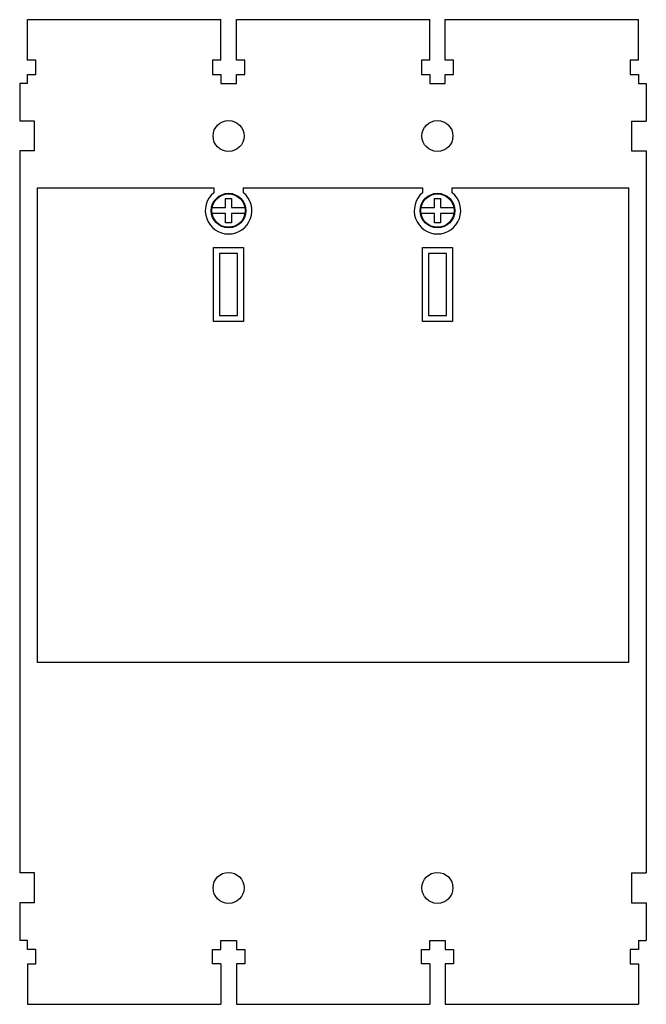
# Model space of a CAD drawing. Header units: millimetres. Extents: x 16 to 121, y 13 to 178.
import ezdxf

# ---------------------------------------------------------------- set-up
doc = ezdxf.new("R2010")
doc.units = ezdxf.units.MM
doc.header["$LTSCALE"] = 12.46424
doc.layers.get('0').update_dxf_attribs({"linetype": 'CONTINUOUS'})

msp = doc.modelspace()

# ---------------------------------------------------------------- linework, layer by layer
at = {"color": 7, "linetype": 'Continuous'}
for p, q in [((17.34, 170.95), (17.34, 177.76)), ((17.34, 177.76), (49.74, 177.76)), ((49.74, 170.96), (49.74, 177.76)), ((52.34, 170.96), (52.34, 177.76)), ((52.34, 177.76), (84.74, 177.76)), ((84.74, 170.96), (84.74, 177.76)), ((87.34, 170.96), (87.34, 177.76)), ((87.34, 177.76), (119.74, 177.76)), ((119.74, 170.95), (119.74, 177.76)), ((18.74, 170.95), (17.34, 170.95)), ((18.74, 168.56), (18.74, 170.95)), ((48.34, 170.96), (48.34, 168.56)), ((49.74, 170.96), (48.34, 170.96)), ((53.74, 170.96), (52.34, 170.96)), ((53.74, 168.56), (53.74, 170.96)), ((83.34, 170.96), (83.34, 168.56)), ((84.74, 170.96), (83.34, 170.96)), ((88.74, 170.96), (87.34, 170.96)), ((88.74, 168.56), (88.74, 170.96)), ((118.34, 170.95), (118.34, 168.56)), ((119.74, 170.95), (118.34, 170.95)), ((17.34, 167.06), (17.34, 168.56)), ((17.34, 168.56), (18.74, 168.56)), ((48.34, 168.56), (49.74, 168.56)), ((49.74, 168.56), (49.74, 167.06)), ((52.34, 167.06), (52.34, 168.56)), ((52.34, 168.56), (53.74, 168.56)), ((83.34, 168.56), (84.74, 168.56)), ((84.74, 168.56), (84.74, 167.06)), ((87.34, 167.06), (87.34, 168.56)), ((87.34, 168.56), (88.74, 168.56)), ((118.34, 168.56), (119.74, 168.56)), ((119.74, 168.56), (119.74, 167.06)), ((16.04, 167.06), (16.04, 160.76)), ((17.34, 167.06), (16.04, 167.06)), ((49.74, 167.06), (52.34, 167.06)), ((84.74, 167.06), (87.34, 167.06)), ((119.74, 167.06), (121.04, 167.06)), ((121.04, 167.06), (121.04, 160.76)), ((18.53, 160.76), (16.04, 160.76)), ((18.53, 155.76), (18.53, 160.76)), ((118.54, 160.76), (118.54, 155.76)), ((118.54, 160.76), (121.04, 160.76)), ((16.04, 155.76), (16.04, 34.76)), ((18.53, 155.76), (16.04, 155.76)), ((118.54, 155.76), (121.04, 155.76)), ((121.04, 155.76), (121.04, 34.76)), ((19.04, 70.06), (19.04, 149.56)), ((19.04, 149.56), (48.55, 149.56)), ((48.55, 149.56), (48.55, 148.76)), ((53.53, 148.76), (53.53, 149.56)), ((53.53, 149.56), (83.55, 149.56)), ((83.55, 149.56), (83.55, 148.76)), ((88.53, 148.76), (88.53, 149.56)), ((88.53, 149.56), (118.04, 149.56)), ((118.04, 149.56), (118.04, 70.06)), ((50.53, 146.26), (50.53, 147.81)), ((50.53, 147.81), (51.53, 147.81)), ((51.53, 147.81), (51.53, 146.26)), ((85.53, 146.26), (85.53, 147.81)), ((85.53, 147.81), (86.53, 147.81)), ((86.53, 147.81), (86.53, 146.26)), ((48.28, 146.26), (50.53, 146.26)), ((50.53, 145.26), (48.28, 145.26)), ((50.53, 143.71), (50.53, 145.26)), ((51.53, 146.26), (53.79, 146.26)), ((51.53, 145.26), (51.53, 143.71)), ((53.79, 145.26), (51.53, 145.26)), ((83.28, 146.26), (85.53, 146.26)), ((85.53, 145.26), (83.28, 145.26)), ((85.53, 143.71), (85.53, 145.26)), ((86.53, 146.26), (88.79, 146.26)), ((86.53, 145.26), (86.53, 143.71)), ((88.79, 145.26), (86.53, 145.26)), ((51.53, 143.71), (50.53, 143.71)), ((86.53, 143.71), (85.53, 143.71)), ((48.54, 127.16), (48.54, 139.56)), ((48.54, 139.56), (53.54, 139.56)), ((53.54, 139.56), (53.54, 127.16)), ((83.54, 127.16), (83.54, 139.56)), ((83.54, 139.56), (88.54, 139.56)), ((88.54, 139.56), (88.54, 127.16)), ((49.54, 138.56), (49.54, 128.16)), ((52.54, 138.56), (49.54, 138.56)), ((52.54, 128.16), (52.54, 138.56)), ((84.54, 138.56), (84.54, 128.16)), ((87.54, 138.56), (84.54, 138.56)), ((87.54, 128.16), (87.54, 138.56)), ((53.54, 127.16), (48.54, 127.16)), ((49.54, 128.16), (52.54, 128.16)), ((88.54, 127.16), (83.54, 127.16)), ((84.54, 128.16), (87.54, 128.16)), ((118.04, 70.06), (19.04, 70.06)), ((18.54, 34.76), (16.04, 34.76)), ((18.54, 29.76), (18.54, 34.76)), ((118.54, 34.76), (121.04, 34.76)), ((118.54, 34.76), (118.54, 29.76)), ((18.54, 29.76), (16.04, 29.76)), ((16.04, 29.76), (16.04, 23.46)), ((118.54, 29.76), (121.04, 29.76)), ((121.04, 29.76), (121.04, 23.46)), ((17.34, 23.46), (16.04, 23.46)), ((17.34, 21.96), (17.34, 23.46)), ((49.74, 23.46), (52.34, 23.46)), ((49.74, 21.96), (49.74, 23.46)), ((52.34, 23.46), (52.34, 21.96)), ((84.74, 23.46), (87.34, 23.46)), ((84.74, 21.96), (84.74, 23.46)), ((87.34, 23.46), (87.34, 21.96)), ((119.74, 23.46), (121.04, 23.46)), ((119.74, 23.46), (119.74, 21.96)), ((18.74, 21.96), (17.34, 21.96)), ((18.74, 19.56), (18.74, 21.96)), ((48.34, 21.96), (49.74, 21.96)), ((48.34, 19.56), (48.34, 21.96)), ((52.34, 21.96), (53.74, 21.96)), ((53.74, 21.96), (53.74, 19.56)), ((83.34, 21.96), (84.74, 21.96)), ((83.34, 19.56), (83.34, 21.96)), ((87.34, 21.96), (88.74, 21.96)), ((88.74, 21.96), (88.74, 19.56)), ((119.74, 21.96), (118.34, 21.96)), ((118.34, 21.96), (118.34, 19.56)), ((17.34, 19.56), (18.74, 19.56)), ((17.34, 19.56), (17.34, 12.76)), ((49.74, 19.56), (48.34, 19.56)), ((49.74, 19.56), (49.74, 12.76)), ((53.74, 19.56), (52.34, 19.56)), ((52.34, 19.56), (52.34, 12.76)), ((84.74, 19.56), (83.34, 19.56)), ((84.74, 19.56), (84.74, 12.76)), ((88.74, 19.56), (87.34, 19.56)), ((87.34, 19.56), (87.34, 12.76)), ((118.34, 19.56), (119.74, 19.56)), ((119.74, 19.56), (119.74, 12.76)), ((17.34, 12.76), (49.74, 12.76)), ((52.34, 12.76), (84.74, 12.76)), ((87.34, 12.76), (119.74, 12.76))]:
    msp.add_line(p, q, dxfattribs=at)
for centre, radius in [((51.04, 158.26), 2.6), ((86.04, 158.26), 2.6), ((51.04, 145.76), 2.9), ((51.04, 145.76), 2.8), ((86.04, 145.76), 2.9), ((86.04, 145.76), 2.8), ((51.04, 32.26), 2.6), ((86.04, 32.26), 2.6)]:
    msp.add_circle(centre, radius, dxfattribs=at)
for centre in [(51.04, 145.75), (86.04, 145.75)]:
    msp.add_arc(centre, 3.9, 129.6772, 50.3228, dxfattribs=at)

doc.saveas('drawing.dxf')
